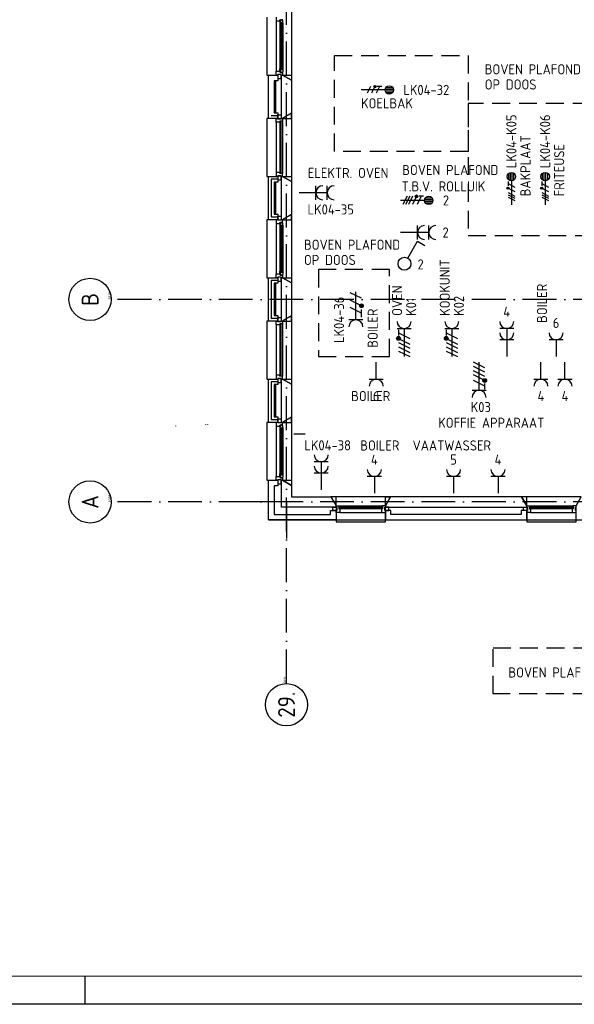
# Model space of a CAD drawing. Header units: millimetres. Extents: x -6587 to 112885, y 244 to 84344.
# Tile 2 of 47: x 12749 to 22611, y 244 to 17738. Entities that reach past the tile are written whole.
import ezdxf
from ezdxf.enums import TextEntityAlignment as Align

# ---------------------------------------------------------------- set-up
doc = ezdxf.new("R2010")
doc.units = ezdxf.units.MM
doc.header["$LTSCALE"] = 100
doc.linetypes.add('DASHDOT', pattern=[9, 6, -1.5, 0, -1.5])
doc.linetypes.add('HIDDEN', pattern=[9.525, 6.35, -3.175])
doc.layers.get('0').update_dxf_attribs({"linetype": 'CONTINUOUS'})
for name, color, linetype in [('AL$7----_STRAMIEN', 1, 'DASHDOT'), ('ALN-----_BLOCKNAAM', 2, 'CONTINUOUS'), ('BOUW', 8, 'CONTINUOUS'), ('EB62204-_ATTRIB', 2, 'CONTINUOUS'), ('EB62208-_ATTRIB', 2, 'CONTINUOUS'), ('EB62209-_ATTRIB', 2, 'CONTINUOUS'), ('EB63102-_ATTRIB', 2, 'CONTINUOUS'), ('EB63103-_ATTRIB', 2, 'CONTINUOUS'), ('EB63109-_ATTRIB', 2, 'CONTINUOUS'), ('EL62204-_KRACHT-ASP230', 3, 'CONTINUOUS'), ('EL62208-_KRACHT-WCD400', 3, 'CONTINUOUS'), ('EL62209-_KRACHT-ASP400', 3, 'CONTINUOUS'), ('EL63102-_LICHT-SCH', 3, 'CONTINUOUS'), ('EL63103-_LICHT-WCD230V', 3, 'CONTINUOUS'), ('EL63109-_LICHT-ASP400V', 3, 'CONTINUOUS'), ('KABELGOOT', 8, 'CONTINUOUS'), ('LIJN025', 10, 'CONTINUOUS'), ('LIJN050', 90, 'CONTINUOUS'), ('TEKST25', 1, 'CONTINUOUS'), ('TEKST35', 50, 'CONTINUOUS'), ('TEKST50', 90, 'CONTINUOUS')]:
    doc.layers.add(name, color=color, linetype=linetype)
doc.styles.add('1_8', font='iso', dxfattribs={"width": 0.7, "height": 1.8})
doc.styles.add('ISO', font='ISO.SHX')
doc.styles.add('MAATVOERING', font='iso.shx')
doc.styles.add('NORATT', font='isocp.shx')
doc.styles.add('ROMAND', font='romand')
doc.styles.get("Standard").update_dxf_attribs({"font": 'iso.shx'})

# ---------------------------------------------------------------- blocks, each defined once
blk = doc.blocks.new('A0-G')
at = {"layer": 'LIJN025'}
blk.add_line((205, 0), (205, 5), dxfattribs=at)
blk.add_lwpolyline([(1189, 841), (1189, 0), (0, 0), (0, 841)], close=True, dxfattribs=at)
at = {"layer": 'LIJN050', "const_width": 0.2}
blk.add_lwpolyline([(1184, 836), (25, 836), (25, 5), (1184, 5)], close=True, dxfattribs=at)
at = {"layer": 'TEKST25', "style": 'ROMAND', "width": 2.899115}
blk.add_attdef('STATUS', text='', height=2.5, dxfattribs=at).set_placement((1143, 71.5), (1182, 71.5), align=Align.FIT)
at = {"layer": 'TEKST25', "style": 'ISO'}
for tag, p in [('E', (1144.25, 66)), ('NAAM-E', (1155.75, 66)), ('DATUM-E', (1174, 66)), ('D', (1144.25, 61)), ('NAAM-D', (1155.75, 61)), ('DATUM-D', (1174, 61)), ('C', (1144.25, 56)), ('NAAM-C', (1155.75, 56)), ('DATUM-C', (1174, 56)), ('B', (1144.25, 51)), ('NAAM-B', (1155.75, 51)), ('DATUM-B', (1174, 51)), ('A', (1144.25, 46)), ('NAAM-A', (1155.75, 46)), ('DATUM-A', (1174, 46))]:
    blk.add_attdef(tag, text='', height=2.5, dxfattribs=at).set_placement(p, align=Align.CENTER)
for tag, p in [('DATUM', (1021.75, 36.25)), ('SCHAAL', (1057, 36.25)), ('GETEKEND', (1087.25, 36.25)), ('GECONTOL.', (1122, 36.25)), ('FORMAAT', (1152.25, 28.25))]:
    blk.add_attdef(tag, p, '', height=2.5, dxfattribs=at)
at = {"layer": 'TEKST35', "style": 'ISO'}
for tag, p in [('PROJECT', (1023.5, 72.5)), ('PLAATS', (1023.5, 63.5)), ('INSTALLATIE-REGEL1', (1023.5, 52.5)), ('INSTALLATIE-REGEL2', (1023.5, 43.5))]:
    blk.add_attdef(tag, p, '', height=4, dxfattribs=at)
blk.add_attdef('PROJ.NR.', text='', height=4, dxfattribs=at).set_placement((1170, 23), align=Align.CENTER)
at = {"layer": 'TEKST50', "style": 'ISO'}
blk.add_attdef('FILE-NAAM', text='', height=5, dxfattribs=at).set_placement((1162.5, 7.5), align=Align.CENTER)
blk = doc.blocks.new('ES3X2')
for p, q in [((-0.45, 1.4), (-0.45, 2.6)), ((-0.15, 1.27), (-0.15, 2.73)), ((0.15, 1.27), (0.15, 2.73)), ((0.45, 1.4), (0.45, 2.6)), ((0, 1.25), (0, -3))]:
    blk.add_line(p, q)
at = {"color": 210}
for p, q in [((-0.6, 0.65), (-0.6, -0.15)), ((-0.6, 0.25), (0.6, -0.35)), ((-0.72, -0.71), (-0.72, -0.39)), ((-0.64, -0.75), (-0.64, -0.35)), ((-0.6, -0.55), (0.6, -1.15)), ((-0.6, -1.35), (0.6, -1.95)), ((-0.56, -0.75), (-0.56, -0.35)), ((-0.48, -0.71), (-0.48, -0.39))]:
    blk.add_line(p, q, dxfattribs=at)
blk.add_circle((0, 2), 0.75)
blk.add_circle((-0.6, -0.55), 0.2, dxfattribs=at)
at = {"style": '1_8'}
for tag, flags, p in [('VERMOGEN', 9, (-2.5, 4.5)), ('GROEP', 8, (0, 4.5)), ('SCHAK', 8, (2.5, 4.5)), ('KAST', 9, (7, 4.5)), ('DOEL', 8, (-2.5, 1))]:
    blk.add_attdef(tag, text='', height=1.8, rotation=90, dxfattribs=dict(at, flags=flags)).set_placement(p, align=Align.MIDDLE_LEFT)
at = {"style": '1_8', "flags": 8}
blk.add_attdef('TAL', text='', height=1.8, rotation=90, dxfattribs=at).set_placement((2.5, 4.5), align=Align.MIDDLE_CENTER)
at = {"style": '1_8', "flags": 9}
blk.add_attdef('M_CODE', text='', height=1.8, dxfattribs=at).set_placement((0, 0), align=Align.MIDDLE_CENTER)
blk = doc.blocks.new('ES2X2')
for p, q in [((-0.45, 1.4), (-0.45, 2.6)), ((-0.15, 1.27), (-0.15, 2.73)), ((0.15, 1.27), (0.15, 2.73)), ((0.45, 1.4), (0.45, 2.6)), ((0, 1.25), (0, -3))]:
    blk.add_line(p, q)
at = {"color": 1}
for p, q in [((-0.72, -0.21), (-0.72, 0.11)), ((-0.64, -0.25), (-0.64, 0.15)), ((-0.6, 1.15), (-0.6, 0.35)), ((-0.6, 0.75), (0.6, 0.15)), ((-0.56, -0.25), (-0.56, 0.15)), ((-0.48, -0.21), (-0.48, 0.11)), ((-0.6, -0.05), (0.6, -0.65)), ((-0.6, -0.85), (0.6, -1.45)), ((-0.6, -1.25), (0.6, -1.85)), ((-0.6, -1.65), (0.6, -2.25))]:
    blk.add_line(p, q, dxfattribs=at)
blk.add_circle((0, 2), 0.75)
blk.add_circle((-0.6, -0.05), 0.2, dxfattribs=at)
at = {"style": '1_8'}
for tag, flags, p in [('VERMOGEN', 9, (-2.5, 4.5)), ('GROEP', 8, (0, 4.5)), ('SCHAK', 8, (2.5, 4.5)), ('KAST', 9, (7, 4.5)), ('DOEL', 8, (-2.5, 1))]:
    blk.add_attdef(tag, text='', height=1.8, rotation=90, dxfattribs=dict(at, flags=flags)).set_placement(p, align=Align.MIDDLE_LEFT)
at = {"style": '1_8', "flags": 8}
blk.add_attdef('TAL', text='', height=1.8, rotation=90, dxfattribs=at).set_placement((2.5, 4.5), align=Align.MIDDLE_CENTER)
at = {"style": '1_8', "flags": 9}
blk.add_attdef('M_CODE', text='', height=1.8, dxfattribs=at).set_placement((0, 0), align=Align.MIDDLE_CENTER)
blk = doc.blocks.new('ES2W2A')
at = {"color": 0, "ltscale": 0.5}
for p, q in [((-1.25, 2), (1.25, 2)), ((0, 2), (0, -3))]:
    blk.add_line(p, q, dxfattribs=at)
at = {"color": 1, "ltscale": 0.5}
for p, q in [((-1, 1.5), (-1, 0.17)), ((-1, 0.83), (1, -0.17)), ((-1.2, -0.77), (-1.2, -0.23)), ((-1.07, -0.83), (-1.07, -0.17)), ((-1, -0.5), (1, -1.5)), ((-0.93, -0.83), (-0.93, -0.17)), ((-0.8, -0.77), (-0.8, -0.23)), ((-1, -1.83), (1, -2.83))]:
    blk.add_line(p, q, dxfattribs=at)
blk.add_circle((-1, -0.5), 0.333, dxfattribs=at)
at = {"color": 0, "ltscale": 0.5}
blk.add_arc((0, 3.25), 1.25, 180, 0, dxfattribs=at)
at = {"ltscale": 0.5, "style": '1_8'}
for tag, flags, p in [('VERMOGEN', 9, (-2.5, 5)), ('GROEP', 8, (0, 5)), ('SCHAK', 8, (2.5, 5)), ('GELIJK', 9, (5, 5)), ('TAL', 8, (2.5, 5)), ('KAST', 9, (7, 5))]:
    blk.add_attdef(tag, text='', height=1.8, rotation=90, dxfattribs=dict(at, flags=flags)).set_placement(p, align=Align.MIDDLE_CENTER)
at = {"ltscale": 0.5, "style": '1_8', "width": 0.7, "flags": 8}
blk.add_attdef('DOEL', text='', height=1.8, rotation=90, dxfattribs=at).set_placement((-2.5, 5), align=Align.MIDDLE_LEFT)
at = {"ltscale": 0.5, "style": '1_8', "flags": 9}
blk.add_attdef('M_CODE', text='', height=1.8, dxfattribs=at).set_placement((0, 0), align=Align.MIDDLE_CENTER)
blk = doc.blocks.new('ES3W2A')
at = {"ltscale": 0.5}
for p, q in [((1.25, 2), (-1.25, 2)), ((0, 2), (0, -3)), ((1.25, 0), (-1.25, 0))]:
    blk.add_line(p, q, dxfattribs=at)
for centre in [(0, 3.25), (0, 1.25)]:
    blk.add_arc(centre, 1.25, 180, 0, dxfattribs=at)
at = {"ltscale": 0.5, "style": '1_8'}
for tag, flags, p in [('VERMOGEN', 9, (-2.5, 5)), ('GROEP', 8, (0, 5)), ('SCHAK', 8, (2.5, 5)), ('GELIJK', 9, (5, 5)), ('TAL', 8, (2.5, 5)), ('KAST', 9, (7, 5))]:
    blk.add_attdef(tag, text='', height=1.8, rotation=90, dxfattribs=dict(at, flags=flags)).set_placement(p, align=Align.MIDDLE_CENTER)
at = {"ltscale": 0.5, "style": '1_8', "width": 0.7, "flags": 8}
blk.add_attdef('DOEL', text='', height=1.8, rotation=90, dxfattribs=at).set_placement((-2.5, 5), align=Align.MIDDLE_LEFT)
at = {"ltscale": 0.5, "style": '1_8', "flags": 9}
blk.add_attdef('M_CODE', text='', height=1.8, dxfattribs=at).set_placement((0, 0), align=Align.MIDDLE_CENTER)
blk = doc.blocks.new('ES2X5')
at = {"color": 0}
for p, q in [((-0.45, 1.4), (-0.45, 2.6)), ((-0.15, 1.27), (-0.15, 2.73)), ((0.15, 1.27), (0.15, 2.73)), ((0.45, 1.4), (0.45, 2.6)), ((0, 1.25), (0, -3))]:
    blk.add_line(p, q, dxfattribs=at)
at = {"color": 1}
for p, q in [((-0.88, -0.38), (-0.88, 0.01)), ((-0.78, -0.42), (-0.78, 0.06)), ((-0.73, 1.04), (-0.73, 0.3)), ((-0.73, 0.67), (0.73, -0.07)), ((-0.69, -0.42), (-0.69, 0.06)), ((-0.59, -0.38), (-0.59, 0.01)), ((-0.73, -0.18), (0.73, -0.92)), ((-0.73, -0.88), (0.73, -1.62)), ((-0.73, -1.37), (0.73, -2.11)), ((-0.73, -1.86), (0.73, -2.6))]:
    blk.add_line(p, q, dxfattribs=at)
at = {"color": 0}
blk.add_circle((0, 2), 0.75, dxfattribs=at)
at = {"color": 1}
blk.add_circle((-0.73, -0.18), 0.245, dxfattribs=at)
at = {"style": '1_8'}
for tag, flags, p in [('VERMOGEN', 9, (-2.5, 4.5)), ('GROEP', 8, (0, 4.5)), ('SCHAK', 8, (2.5, 4.5)), ('KAST', 9, (7, 4.5)), ('DOEL', 8, (-2.5, 1))]:
    blk.add_attdef(tag, text='', height=1.8, rotation=90, dxfattribs=dict(at, flags=flags)).set_placement(p, align=Align.MIDDLE_LEFT)
for tag, flags, p in [('GELIJK', 9, (5, 4.5)), ('TAL', 8, (2.5, 4.5))]:
    blk.add_attdef(tag, text='', height=1.8, rotation=90, dxfattribs=dict(at, flags=flags)).set_placement(p, align=Align.MIDDLE_CENTER)
at = {"style": '1_8', "flags": 9}
blk.add_attdef('M_CODE', text='', height=1.8, dxfattribs=at).set_placement((0, 0), align=Align.MIDDLE_CENTER)
blk = doc.blocks.new('ES2W4A')
at = {"color": 0, "ltscale": 0.5}
for p, q in [((-1.25, 2), (1.25, 2)), ((0, 2), (0, -3))]:
    blk.add_line(p, q, dxfattribs=at)
at = {"color": 0}
for p, q in [((-1.25, 2), (1.25, 2)), ((0, 2), (0, -3))]:
    blk.add_line(p, q, dxfattribs=at)
at = {"color": 1, "ltscale": 0.5}
for p, q in [((-1, 1.75), (-1, 0.75)), ((-1.2, -0.02), (-1.2, 0.52)), ((-1.07, -0.08), (-1.07, 0.58)), ((-1, 1.25), (1, 0.25)), ((-1, 0.25), (1, -0.75)), ((-0.93, -0.08), (-0.93, 0.58)), ((-0.8, -0.02), (-0.8, 0.52)), ((-1, -0.5), (1, -1.5)), ((-1, -1.25), (1, -2.25)), ((-1, -2), (1, -3))]:
    blk.add_line(p, q, dxfattribs=at)
at = {"color": 1}
for p, q in [((-1, 1.75), (-1, 0.75)), ((-1.2, -0.02), (-1.2, 0.52)), ((-1.07, -0.08), (-1.07, 0.58)), ((-1, 1.25), (1, 0.25)), ((-1, 0.25), (1, -0.75)), ((-0.93, -0.08), (-0.93, 0.58)), ((-0.8, -0.02), (-0.8, 0.52)), ((-1, -0.5), (1, -1.5)), ((-1, -1.25), (1, -2.25)), ((-1, -2), (1, -3))]:
    blk.add_line(p, q, dxfattribs=at)
at = {"color": 1, "ltscale": 0.5}
blk.add_circle((-1, 0.25), 0.333, dxfattribs=at)
at = {"color": 1}
blk.add_circle((-1, 0.25), 0.333, dxfattribs=at)
at = {"color": 0, "ltscale": 0.5}
blk.add_arc((0, 3.25), 1.25, 180, 0, dxfattribs=at)
at = {"color": 0}
blk.add_arc((0, 3.25), 1.25, 180, 0, dxfattribs=at)
at = {"ltscale": 0.5, "style": 'NORATT'}
for tag, flags, p in [('VERMOGEN', 9, (-3.75, 4.25)), ('GROEP', 8, (1.25, 4.25)), ('DOEL', 8, (-1.25, 4.25)), ('KAST', 9, (3.75, 4.25)), ('TAL', 8, (-3.75, 4.25))]:
    blk.add_attdef(tag, text='', height=1.8, rotation=90, dxfattribs=dict(at, flags=flags)).set_placement(p, align=Align.MIDDLE_LEFT)
at = {"style": '1_8'}
for tag, flags, p in [('VERMOGEN', 9, (-3.75, 4.25)), ('GROEP', 8, (1.25, 4.25)), ('DOEL', 8, (-1.25, 4.25)), ('KAST', 9, (3.75, 4.25)), ('TAL', 8, (-3.75, 4.25))]:
    blk.add_attdef(tag, text='', height=1.8, rotation=90, dxfattribs=dict(at, flags=flags)).set_placement(p, align=Align.MIDDLE_LEFT)
at = {"color": 0, "ltscale": 0.5, "style": 'NORATT', "width": 0.7, "flags": 8}
blk.add_attdef('SCHAK', text='', height=1.8, rotation=90, dxfattribs=at).set_placement((3.75, 4.25), align=Align.MIDDLE_LEFT)
at = {"color": 0, "style": '1_8', "width": 0.7, "flags": 8}
blk.add_attdef('SCHAK', text='', height=1.8, rotation=90, dxfattribs=at).set_placement((3.75, 4.25), align=Align.MIDDLE_LEFT)
at = {"ltscale": 0.5, "style": 'NORATT', "flags": 9}
blk.add_attdef('GELIJK', text='', height=1.8, rotation=90, dxfattribs=at).set_placement((5, 5), align=Align.MIDDLE_CENTER)
at = {"style": '1_8', "flags": 9}
blk.add_attdef('GELIJK', text='', height=1.8, rotation=90, dxfattribs=at).set_placement((5, 5), align=Align.MIDDLE_CENTER)
at = {"ltscale": 0.5, "style": 'NORATT', "flags": 9}
blk.add_attdef('M_CODE', text='', height=1.8, dxfattribs=at).set_placement((0, 0), align=Align.MIDDLE_CENTER)
at = {"style": '1_8', "flags": 9}
blk.add_attdef('M_CODE', text='', height=1.8, dxfattribs=at).set_placement((0, 0), align=Align.MIDDLE_CENTER)
blk = doc.blocks.new('ES3W1A')
for p, q in [((1.25, 0), (-1.25, 0)), ((0, 0), (0, -3))]:
    blk.add_line(p, q)
blk.add_arc((0, 1.25), 1.25, 180, 0)
at = {"style": '1_8'}
for tag, flags, p in [('VERMOGEN', 9, (-2.5, 3)), ('GELIJK', 9, (5, 3)), ('GROEP', 8, (0, 3)), ('SCHAK', 8, (2.5, 3)), ('KAST', 9, (7, 3)), ('TAL', 8, (2.5, 3))]:
    blk.add_attdef(tag, text='', height=1.8, rotation=90, dxfattribs=dict(at, flags=flags)).set_placement(p, align=Align.MIDDLE_CENTER)
at = {"style": '1_8', "width": 0.7, "flags": 8}
blk.add_attdef('DOEL', text='', height=1.8, rotation=90, dxfattribs=at).set_placement((-2.5, 3), align=Align.MIDDLE_LEFT)
at = {"style": '1_8', "flags": 9}
blk.add_attdef('M_CODE', text='', height=1.8, dxfattribs=at).set_placement((0, 0), align=Align.MIDDLE_CENTER)
blk = doc.blocks.new('ES3S1')
at = {"color": 0}
blk.add_lwpolyline([(0.58, 1), (2.31, 4), (3.61, 3.25)], dxfattribs=at)
at = {"color": 0, "ltscale": 0.5}
blk.add_circle((0, 0), 1.15, dxfattribs=at)
at = {"ltscale": 0.5, "style": '1_8'}
for tag, flags, p in [('SCHAK', 8, (3, 5.5)), ('KAST', 9, (-3, 0.5)), ('M_CODE', 9, (0, 0)), ('DOEL', 9, (-3, -2)), ('GROEP', 9, (-3, -4.5))]:
    blk.add_attdef(tag, text='', height=1.8, dxfattribs=dict(at, flags=flags)).set_placement(p, align=Align.MIDDLE_CENTER)
blk = doc.blocks.new('1010')
at = {"layer": 'AL$7----_STRAMIEN', "color": 7, "linetype": 'Continuous'}
blk.add_circle((0, 750), 750, dxfattribs=at)
at = {"layer": 'AL$7----_STRAMIEN', "color": 3, "linetype": 'Continuous'}
blk.add_attdef('STR-NAAM', text='', height=600, rotation=360, dxfattribs=at).set_placement((0, 750), align=Align.MIDDLE)
at = {"layer": 'ALN-----_BLOCKNAAM', "linetype": 'Continuous'}
blk.add_text('1010', height=100, dxfattribs=at).set_placement((0, 0))
blk = doc.blocks.new('1011')
at = {"layer": 'AL$7----_STRAMIEN', "color": 7, "linetype": 'Continuous'}
blk.add_circle((-750, 0), 750, dxfattribs=at)
at = {"layer": 'AL$7----_STRAMIEN', "color": 3, "linetype": 'Continuous'}
blk.add_attdef('STR-NAAM', text='', height=600, rotation=360, dxfattribs=at).set_placement((-750, 0), align=Align.MIDDLE)
at = {"layer": 'ALN-----_BLOCKNAAM', "linetype": 'Continuous'}
blk.add_text('1011', height=100, dxfattribs=at).set_placement((0, 0))

msp = doc.modelspace()

# ---------------------------------------------------------------- linework, layer by layer
at = {"color": 9, "linetype": 'HIDDEN', "ltscale": 0.5}
for points in [[(18344, 15398), (18344, 17101), (20722, 17101), (20722, 15398)], [(20722, 16250), (20722, 13901), (22899, 13901), (22899, 16250)], [(19327, 11751), (19327, 13297), (18060, 13297), (18060, 11751)], [(21166, 5762), (21166, 6580), (23377, 6580), (23377, 5762)]]:
    msp.add_lwpolyline(points, close=True, dxfattribs=at)
at = {"layer": 'AL$7----_STRAMIEN', "color": 1}
for p, q in [((17493, 5947), (17493, 77762)), ((37593, 12769), (14415, 12769)), ((37593, 9169), (14396, 9169))]:
    msp.add_line(p, q, dxfattribs=at)
at = {"layer": 'BOUW'}
for p, q in [((17583, 17876), (17583, 16662)), ((17143, 17784), (17143, 16754)), ((17309, 17784), (17309, 17717)), ((17309, 17717), (17372, 17717)), ((17309, 17717), (17309, 16821)), ((17372, 17734), (17387, 17734)), ((17372, 17717), (17372, 17734)), ((17372, 17722), (17372, 17717)), ((17387, 17722), (17372, 17722)), ((17372, 17717), (17372, 17670)), ((17372, 17670), (17385, 17668)), ((17372, 17670), (17372, 16868)), ((17385, 17685), (17426, 17685)), ((17385, 17668), (17385, 17685)), ((17387, 17734), (17387, 17740)), ((17387, 17714), (17387, 17722)), ((17392, 17714), (17387, 17714)), ((17387, 17683), (17387, 16855)), ((17408, 17683), (17387, 17683)), ((17392, 17737), (17392, 17714)), ((17422, 17737), (17392, 17737)), ((17408, 16855), (17408, 17683)), ((17410, 17685), (17410, 17668)), ((17424, 17685), (17410, 17685)), ((17422, 17730), (17422, 17737)), ((17426, 17727), (17422, 17730)), ((17424, 17668), (17424, 17685)), ((17426, 17685), (17426, 17727)), ((17426, 17685), (17426, 16853)), ((17410, 17668), (17424, 17668)), ((17309, 16821), (17372, 16821)), ((17309, 16754), (17309, 16821)), ((17372, 16868), (17385, 16870)), ((17372, 16821), (17372, 16868)), ((17372, 16821), (17372, 16804)), ((17372, 16816), (17372, 16821)), ((17387, 16816), (17372, 16816)), ((17372, 16804), (17387, 16804)), ((17385, 16870), (17385, 16853)), ((17385, 16853), (17426, 16853)), ((17387, 16855), (17408, 16855)), ((17387, 16824), (17387, 16816)), ((17392, 16824), (17387, 16824)), ((17387, 16804), (17387, 16798)), ((17387, 16798), (17423, 16798)), ((17392, 16801), (17392, 16824)), ((17422, 16801), (17392, 16801)), ((17410, 16870), (17424, 16870)), ((17410, 16853), (17410, 16870)), ((17424, 16853), (17410, 16853)), ((17426, 16811), (17422, 16808)), ((17422, 16808), (17422, 16801)), ((17423, 16798), (17423, 16754)), ((17424, 16870), (17424, 16853)), ((17426, 16853), (17426, 16811)), ((17143, 16754), (17173, 16754)), ((17173, 15984), (17173, 16754)), ((17173, 16754), (17342, 16754)), ((17273, 16654), (17273, 16084)), ((17342, 16654), (17273, 16654)), ((17303, 16084), (17303, 16654)), ((17342, 16754), (17309, 16754)), ((17342, 16764), (17342, 16693)), ((17398, 16764), (17342, 16764)), ((17342, 16764), (17342, 16754)), ((17398, 16764), (17342, 16764)), ((17342, 16754), (17342, 16654)), ((17342, 16693), (17398, 16693)), ((17398, 16693), (17398, 16764)), ((17398, 16754), (17398, 16764)), ((17423, 16754), (17398, 16754)), ((17403, 15984), (17403, 16754)), ((17403, 16754), (17423, 16754)), ((17403, 16084), (17403, 16654)), ((17583, 16662), (17423, 16754)), ((17423, 16754), (17583, 16754)), ((17423, 16754), (17583, 16662)), ((17583, 16754), (17583, 16662)), ((17583, 16662), (17583, 16076)), ((17143, 15984), (17143, 14954)), ((17173, 15984), (17143, 15984)), ((17342, 15984), (17173, 15984)), ((17223, 16034), (17342, 16034)), ((17273, 16084), (17342, 16084)), ((17309, 15984), (17342, 15984)), ((17309, 15917), (17309, 15984)), ((17342, 16084), (17342, 15984)), ((17342, 16045), (17398, 16045)), ((17342, 15974), (17342, 16045)), ((17342, 15984), (17342, 15974)), ((17342, 15974), (17398, 15974)), ((17398, 15974), (17342, 15974)), ((17372, 15934), (17372, 15917)), ((17423, 15934), (17372, 15934)), ((17376, 15929), (17376, 15009)), ((17397, 15929), (17376, 15929)), ((17397, 15009), (17397, 15929)), ((17398, 16045), (17398, 15974)), ((17398, 15984), (17423, 15984)), ((17398, 15984), (17398, 15984)), ((17398, 15974), (17398, 15984)), ((17423, 15984), (17403, 15984)), ((17583, 16076), (17423, 15984)), ((17583, 16076), (17423, 15984)), ((17423, 15984), (17423, 15934)), ((17423, 15984), (17583, 15984)), ((17423, 15934), (17423, 15934)), ((17423, 15934), (17423, 15004)), ((17583, 15984), (17583, 16076)), ((17583, 16076), (17583, 14862)), ((17309, 15917), (17309, 15917)), ((17309, 15917), (17309, 15917)), ((17309, 15917), (17309, 15917)), ((17309, 15917), (17309, 15917)), ((17372, 15917), (17309, 15917)), ((17309, 15917), (17309, 15021)), ((17143, 14954), (17173, 14954)), ((17173, 14954), (17342, 14954)), ((17173, 14184), (17173, 14954)), ((17223, 14904), (17223, 14234)), ((17342, 14904), (17223, 14904)), ((17223, 14904), (17223, 14234)), ((17342, 14904), (17223, 14904)), ((17309, 15021), (17309, 14954)), ((17309, 15021), (17309, 15021)), ((17309, 15021), (17309, 15021)), ((17309, 15021), (17309, 15021)), ((17309, 15021), (17309, 15021)), ((17372, 15021), (17309, 15021)), ((17309, 14954), (17342, 14954)), ((17342, 14964), (17398, 14964)), ((17342, 14954), (17342, 14964)), ((17342, 14964), (17342, 14893)), ((17398, 14964), (17342, 14964)), ((17342, 14954), (17342, 14854)), ((17342, 14893), (17398, 14893)), ((17372, 15004), (17372, 15021)), ((17423, 15004), (17372, 15004)), ((17376, 15009), (17397, 15009)), ((17398, 14964), (17398, 14954)), ((17398, 14893), (17398, 14964)), ((17398, 14954), (17423, 14954)), ((17398, 14954), (17398, 14954)), ((17403, 14184), (17403, 14954)), ((17403, 14954), (17423, 14954)), ((17423, 14954), (17423, 15004)), ((17423, 15004), (17423, 15004)), ((17423, 14954), (17583, 14862)), ((17583, 14862), (17423, 14954)), ((17423, 14954), (17583, 14954)), ((17583, 14954), (17583, 14862)), ((17273, 14854), (17273, 14284)), ((17342, 14854), (17273, 14854)), ((17303, 14284), (17303, 14854)), ((17583, 14862), (17583, 14276)), ((17342, 14184), (17173, 14184)), ((17223, 14234), (17342, 14234)), ((17223, 14234), (17342, 14234)), ((17273, 14284), (17342, 14284)), ((17342, 14284), (17342, 14184)), ((17423, 14184), (17403, 14184)), ((17583, 14276), (17423, 14184)), ((17173, 12384), (17173, 13154)), ((17173, 13154), (17342, 13154)), ((17342, 13154), (17342, 13054)), ((17403, 12384), (17403, 13154)), ((17403, 13154), (17423, 13154)), ((17423, 13154), (17583, 13062)), ((17223, 13104), (17223, 12434)), ((17223, 13104), (17223, 12434)), ((17342, 13104), (17223, 13104)), ((17342, 13104), (17223, 13104)), ((17273, 13054), (17273, 12484)), ((17342, 13054), (17273, 13054)), ((17303, 12484), (17303, 13054)), ((17583, 13062), (17583, 12476)), ((17223, 12434), (17342, 12434)), ((17223, 12434), (17342, 12434)), ((17273, 12484), (17342, 12484)), ((17342, 12484), (17342, 12384)), ((17583, 12476), (17423, 12384)), ((17342, 12384), (17173, 12384)), ((17423, 12384), (17403, 12384)), ((17173, 11354), (17342, 11354)), ((17173, 10584), (17173, 11354)), ((17223, 11304), (17223, 10634)), ((17342, 11304), (17223, 11304)), ((17223, 11304), (17223, 10634)), ((17342, 11304), (17223, 11304)), ((17273, 11254), (17273, 10684)), ((17342, 11254), (17273, 11254)), ((17303, 10684), (17303, 11254)), ((17342, 11354), (17342, 11254)), ((17403, 10584), (17403, 11354)), ((17403, 11354), (17423, 11354)), ((17403, 10684), (17403, 11254)), ((17423, 11354), (17583, 11262)), ((17583, 11262), (17583, 10676)), ((17273, 10684), (17342, 10684)), ((17342, 10684), (17342, 10584)), ((17583, 10676), (17423, 10584)), ((15522, 10522), (15522, 10517)), ((16054, 10547), (16054, 10542)), ((16089, 10547), (16089, 10542)), ((17342, 10584), (17173, 10584)), ((17223, 10634), (17342, 10634)), ((17223, 10634), (17342, 10634)), ((17423, 10584), (17403, 10584)), ((17173, 8849), (34013, 8849))]:
    msp.add_line(p, q, dxfattribs=at)
for points in [[(17403, 14284), (17403, 14854)], [(17173, 14184), (17143, 14184), (17143, 13154), (17173, 13154)], [(17583, 14276), (17583, 13062)], [(17309, 14117), (17309, 13221)], [(17372, 14070), (17372, 13268)], [(17426, 14085), (17426, 13253)], [(17403, 12484), (17403, 13054)], [(17583, 12476), (17583, 11262)], [(17173, 12384), (17143, 12384), (17143, 11354), (17173, 11354)], [(17309, 12317), (17309, 11421)], [(17423, 12334), (17423, 11404)], [(17583, 10676), (17583, 9462)], [(17173, 10584), (17143, 10584), (17143, 9554), (17173, 9554)], [(17309, 10517), (17309, 9621)], [(17372, 10470), (17372, 9668)], [(17426, 10485), (17426, 9653)], [(17624, 10380), (17824, 10380)], [(18426, 9099), (19201, 9099)], [(21816, 9099), (22591, 9099)], [(18443, 8985), (19184, 8985)], [(21833, 8985), (22574, 8985)]]:
    msp.add_lwpolyline(points, dxfattribs=at)
for points in [[(17423, 14184), (17398, 14184), (17398, 14174), (17342, 14174), (17342, 14184), (17309, 14184), (17309, 14117), (17372, 14117), (17372, 14134), (17387, 14134), (17387, 14140), (17423, 14140)], [(17398, 14174), (17342, 14174), (17342, 14245), (17398, 14245)], [(17423, 14184), (17583, 14184), (17583, 14276)], [(17426, 14127), (17422, 14130), (17422, 14137), (17392, 14137), (17392, 14114), (17387, 14114), (17387, 14122), (17372, 14122), (17372, 14117), (17372, 14070), (17385, 14068), (17385, 14085), (17426, 14085)], [(17408, 14083), (17387, 14083), (17387, 13255), (17408, 13255)], [(17424, 14085), (17410, 14085), (17410, 14068), (17424, 14068)], [(17423, 13154), (17398, 13154), (17398, 13164), (17342, 13164), (17342, 13154), (17309, 13154), (17309, 13221), (17372, 13221), (17372, 13204), (17387, 13204), (17387, 13198), (17423, 13198)], [(17398, 13164), (17342, 13164), (17342, 13093), (17398, 13093)], [(17426, 13211), (17422, 13208), (17422, 13201), (17392, 13201), (17392, 13224), (17387, 13224), (17387, 13216), (17372, 13216), (17372, 13221), (17372, 13268), (17385, 13270), (17385, 13253), (17426, 13253)], [(17424, 13253), (17410, 13253), (17410, 13270), (17424, 13270)], [(17423, 13154), (17583, 13154), (17583, 13062)], [(17398, 12374), (17342, 12374), (17342, 12445), (17398, 12445)], [(17423, 12384), (17583, 12384), (17583, 12476)], [(17423, 12334), (17423, 12334), (17372, 12334), (17372, 12317), (17309, 12317), (17309, 12317), (17309, 12317), (17309, 12317), (17309, 12317), (17309, 12384), (17342, 12384), (17342, 12374), (17398, 12374), (17398, 12384), (17398, 12384), (17423, 12384)], [(17397, 12329), (17376, 12329), (17376, 11409), (17397, 11409)], [(17423, 11404), (17423, 11404), (17372, 11404), (17372, 11421), (17309, 11421), (17309, 11421), (17309, 11421), (17309, 11421), (17309, 11421), (17309, 11354), (17342, 11354), (17342, 11364), (17398, 11364), (17398, 11354), (17398, 11354), (17423, 11354)], [(17398, 11364), (17342, 11364), (17342, 11293), (17398, 11293)], [(17423, 11354), (17583, 11354), (17583, 11262)], [(17423, 10584), (17583, 10584), (17583, 10676)], [(17423, 10584), (17398, 10584), (17398, 10574), (17342, 10574), (17342, 10584), (17309, 10584), (17309, 10517), (17372, 10517), (17372, 10534), (17387, 10534), (17387, 10540), (17423, 10540)], [(17398, 10574), (17342, 10574), (17342, 10645), (17398, 10645)], [(17426, 10527), (17422, 10530), (17422, 10537), (17392, 10537), (17392, 10514), (17387, 10514), (17387, 10522), (17372, 10522), (17372, 10517), (17372, 10470), (17385, 10468), (17385, 10485), (17426, 10485)], [(17408, 10483), (17387, 10483), (17387, 9655), (17408, 9655)], [(17424, 10485), (17410, 10485), (17410, 10468), (17424, 10468)], [(17426, 9611), (17422, 9608), (17422, 9601), (17392, 9601), (17392, 9624), (17387, 9624), (17387, 9616), (17372, 9616), (17372, 9621), (17372, 9668), (17385, 9670), (17385, 9653), (17426, 9653)], [(17424, 9653), (17410, 9653), (17410, 9670), (17424, 9670)], [(17342, 9454), (17273, 9454), (17273, 8949), (18276, 8949), (18276, 9018), (18376, 9018), (18376, 8849), (17173, 8849), (17173, 9554), (17342, 9554)], [(17423, 9554), (17398, 9554), (17398, 9564), (17342, 9564), (17342, 9554), (17309, 9554), (17309, 9621), (17372, 9621), (17372, 9604), (17387, 9604), (17387, 9598), (17423, 9598)], [(17398, 9564), (17342, 9564), (17342, 9493), (17398, 9493)], [(17403, 9554), (17423, 9554), (17583, 9462), (17583, 9259), (18283, 9259), (18376, 9099), (18376, 9079), (17403, 9079)], [(17423, 9554), (17583, 9554), (17583, 9462)], [(18376, 9099), (18376, 9259), (18283, 9259)], [(19251, 9099), (19343, 9259), (18283, 9259), (18376, 9099), (18376, 8819), (19251, 8819)], [(18426, 9099), (18426, 9099), (18426, 9048), (18443, 9048), (18443, 8985), (18443, 8985), (18443, 8985), (18443, 8985), (18443, 8985), (18376, 8985), (18376, 9018), (18386, 9018), (18386, 9074), (18376, 9074), (18376, 9074), (18376, 9099)], [(19201, 9099), (19201, 9099), (19201, 9048), (19184, 9048), (19184, 8985), (19184, 8985), (19184, 8985), (19184, 8985), (19184, 8985), (19251, 8985), (19251, 9018), (19241, 9018), (19241, 9074), (19251, 9074), (19251, 9074), (19251, 9099)], [(21766, 9079), (21766, 9099), (21673, 9259), (19343, 9259), (19251, 9099), (19251, 9079)], [(19251, 9099), (19251, 9259), (19343, 9259)], [(21766, 9099), (21766, 9259), (21673, 9259)], [(22641, 9099), (22733, 9259), (21673, 9259), (21766, 9099), (21766, 8819), (22641, 8819)], [(21816, 9099), (21816, 9099), (21816, 9048), (21833, 9048), (21833, 8985), (21833, 8985), (21833, 8985), (21833, 8985), (21833, 8985), (21766, 8985), (21766, 9018), (21776, 9018), (21776, 9074), (21766, 9074), (21766, 9074), (21766, 9099)], [(22591, 9099), (22591, 9099), (22591, 9048), (22574, 9048), (22574, 8985), (22574, 8985), (22574, 8985), (22574, 8985), (22574, 8985), (22641, 8985), (22641, 9018), (22631, 9018), (22631, 9074), (22641, 9074), (22641, 9074), (22641, 9099)], [(18386, 9074), (18386, 9018), (18315, 9018), (18315, 9074)], [(18431, 9073), (18431, 9052), (19196, 9052), (19196, 9073)], [(19241, 9074), (19241, 9018), (19312, 9018), (19312, 9074)], [(21666, 9018), (21666, 8949), (19351, 8949), (19351, 9018), (19251, 9018), (19251, 8849), (21766, 8849), (21766, 9018)], [(21776, 9074), (21776, 9018), (21705, 9018), (21705, 9074)], [(21821, 9073), (21821, 9052), (22586, 9052), (22586, 9073)]]:
    msp.add_lwpolyline(points, close=True, dxfattribs=at)
at = {"layer": 'KABELGOOT', "color": 8}
for q in [(16456, 9169), (17493, 8518)]:
    msp.add_line((17493, 9169), q, dxfattribs=at)

# ---------------------------------------------------------------- block references
at = {"xscale": 100, "yscale": 100, "zscale": 100}
msp.add_blockref('A0-G', (-6587, 244), dxfattribs=at)
at = {"layer": 'AL$7----_STRAMIEN', "xscale": 0.5, "yscale": 0.5, "zscale": 0.5, "rotation": 90}
for name, p, values in [('1010', (14376, 12769), {'STR-NAAM': 'B'}), ('1010', (14376, 9169), {'STR-NAAM': 'A'}), ('1011', (17493, 5942), {'STR-NAAM': '29.'}), ('1011', (17493, 5942), {'STR-NAAM': '29.'})]:
    msp.add_blockref(name, p, dxfattribs=at).add_auto_attribs(values)
at = {"layer": 'EL62204-_KRACHT-ASP230'}
ref = msp.add_blockref('ES3X2', (19121, 16491, 1050), dxfattribs=dict(at, xscale=100, yscale=100, zscale=100, rotation=270))
ref.add_attrib('DOEL', 'KOELBAK', dxfattribs={"layer": 'EB62204-_ATTRIB', "color": 1, "height": 180, "style": '1_8', "flags": 8}).set_placement((18819, 16253, 1050), align=Align.MIDDLE_LEFT)
ref.add_attrib('GROEP', 'LK04-32 ', dxfattribs={"layer": 'EB62204-_ATTRIB', "color": 1, "height": 180, "style": '1_8', "flags": 8}).set_placement((19571, 16491, 1050), align=Align.MIDDLE_LEFT)
at = {"layer": 'EL62208-_KRACHT-WCD400', "ltscale": 0.5}
ref = msp.add_blockref('ES2W4A', (20433, 12051), dxfattribs=dict(at, xscale=100, yscale=100, zscale=100))
ref.add_attrib('DOEL', 'KOOKUNIT', dxfattribs={"layer": 'EB62208-_ATTRIB', "color": 1, "height": 180, "rotation": 90, "style": '1_8', "flags": 8}).set_placement((20308, 12476), align=Align.MIDDLE_LEFT)
ref.add_attrib('GROEP', 'K02', dxfattribs={"layer": 'EB62208-_ATTRIB', "color": 1, "height": 180, "rotation": 90, "style": '1_8', "flags": 8}).set_placement((20558, 12476), align=Align.MIDDLE_LEFT)
ref = msp.add_blockref('ES2W4A', (19585, 12051), dxfattribs=dict(at, xscale=100, yscale=100, zscale=100))
ref.add_attrib('DOEL', 'OVEN', dxfattribs={"layer": 'EB62208-_ATTRIB', "color": 1, "height": 180, "rotation": 90, "style": '1_8', "flags": 8}).set_placement((19460, 12476), align=Align.MIDDLE_LEFT)
ref.add_attrib('GROEP', 'K01', dxfattribs={"layer": 'EB62208-_ATTRIB', "color": 1, "height": 180, "rotation": 90, "style": '1_8', "flags": 8}).set_placement((19710, 12476), align=Align.MIDDLE_LEFT)
ref = msp.add_blockref('ES2W4A', (20917, 11351), dxfattribs=dict(at, xscale=100, yscale=100, zscale=100, rotation=180))
ref.add_attrib('DOEL', 'KOFFIE APPARAAT', dxfattribs={"layer": 'EB62208-_ATTRIB', "color": 1, "height": 180, "style": '1_8', "flags": 8}).set_placement((22077, 10576), align=Align.MIDDLE_RIGHT)
ref.add_attrib('GROEP', 'K03', dxfattribs={"layer": 'EB62208-_ATTRIB', "color": 1, "height": 180, "style": '1_8', "flags": 8}).set_placement((21127, 10855), align=Align.MIDDLE_RIGHT)
at = {"layer": 'EL62209-_KRACHT-ASP400'}
ref = msp.add_blockref('ES2X2', (21492, 14750), dxfattribs=dict(at, xscale=100, yscale=100, zscale=100))
ref.add_attrib('DOEL', 'BAKPLAAT', dxfattribs={"layer": 'EB62209-_ATTRIB', "color": 1, "height": 180, "rotation": 90, "style": '1_8', "flags": 8}).set_placement((21742, 14600), align=Align.MIDDLE_LEFT)
ref.add_attrib('GROEP', 'LK04-K05', dxfattribs={"layer": 'EB62209-_ATTRIB', "color": 1, "height": 180, "rotation": 90, "style": '1_8', "flags": 8}).set_placement((21492, 15100), align=Align.MIDDLE_LEFT)
ref = msp.add_blockref('ES2X2', (22092, 14750), dxfattribs=dict(at, xscale=100, yscale=100, zscale=100))
ref.add_attrib('DOEL', 'FRITEUSE', dxfattribs={"layer": 'EB62209-_ATTRIB', "color": 1, "height": 180, "rotation": 90, "style": '1_8', "flags": 8}).set_placement((22342, 14600), align=Align.MIDDLE_LEFT)
ref.add_attrib('GROEP', 'LK04-K06', dxfattribs={"layer": 'EB62209-_ATTRIB', "color": 1, "height": 180, "rotation": 90, "style": '1_8', "flags": 8}).set_placement((22092, 15100), align=Align.MIDDLE_LEFT)
at = {"layer": 'EL63102-_LICHT-SCH', "ltscale": 0.5}
ref = msp.add_blockref('ES3S1', (19591, 13402, 1050), dxfattribs=dict(at, xscale=100, yscale=100, zscale=100))
ref.add_attrib('GROEP', '2', dxfattribs={"layer": 'EB63102-_ATTRIB', "color": 1, "ltscale": 0.5, "height": 180, "style": '1_8', "flags": 8}).set_placement((19878, 13390, 1050), align=Align.MIDDLE_CENTER)
at = {"layer": 'EL63103-_LICHT-WCD230V', "ltscale": 0.5}
ref = msp.add_blockref('ES3W2A', (18016, 14664, 1050), dxfattribs=dict(at, xscale=100, yscale=100, zscale=100, rotation=270))
ref.add_attrib('DOEL', 'ELEKTR. OVEN', dxfattribs={"layer": 'EB63103-_ATTRIB', "color": 1, "ltscale": 0.5, "height": 180, "style": '1_8', "flags": 8}).set_placement((17872, 15016), align=Align.MIDDLE_LEFT)
ref.add_attrib('GROEP', 'LK04-35', dxfattribs={"layer": 'EB63103-_ATTRIB', "color": 1, "ltscale": 0.5, "height": 180, "style": '1_8', "flags": 8}).set_placement((18280, 14367, 1050), align=Align.MIDDLE_CENTER)
ref = msp.add_blockref('ES3W2A', (19823, 13957), dxfattribs=dict(at, xscale=100, yscale=100, zscale=100, rotation=270))
ref.add_attrib('GROEP', '2', dxfattribs={"layer": 'EB63103-_ATTRIB', "color": 1, "ltscale": 0.5, "height": 180, "style": '1_8', "flags": 8}).set_placement((20323, 13957), align=Align.MIDDLE_CENTER)
ref = msp.add_blockref('ES3W1A', (22286, 12051), dxfattribs=dict(at, xscale=100, yscale=100, zscale=100))
ref.add_attrib('DOEL', 'BOILER', dxfattribs={"layer": 'EB63103-_ATTRIB', "color": 1, "height": 180, "rotation": 90, "style": '1_8', "flags": 8}).set_placement((22036, 12351), align=Align.MIDDLE_LEFT)
ref.add_attrib('GROEP', '6', dxfattribs={"layer": 'EB63103-_ATTRIB', "color": 1, "height": 180, "style": '1_8', "flags": 8}).set_placement((22286, 12351), align=Align.MIDDLE_CENTER)
at = {"layer": 'EL63103-_LICHT-WCD230V'}
ref = msp.add_blockref('ES2W2A', (18727, 12605), dxfattribs=dict(at, xscale=100, yscale=100, zscale=100, rotation=180))
ref.add_attrib('DOEL', 'BOILER', dxfattribs={"layer": 'EB63103-_ATTRIB', "color": 1, "height": 180, "rotation": 90, "style": '1_8', "flags": 8}).set_placement((19027, 12605), align=Align.MIDDLE_RIGHT)
ref.add_attrib('GROEP', 'LK04-36', dxfattribs={"layer": 'EB63103-_ATTRIB', "color": 1, "height": 180, "rotation": 90, "style": '1_8', "flags": 8}).set_placement((18427, 12405), align=Align.MIDDLE_CENTER)
at = {"layer": 'EL63103-_LICHT-WCD230V', "ltscale": 0.5}
ref = msp.add_blockref('ES3W2A', (21409, 12051), dxfattribs=dict(at, xscale=100, yscale=100, zscale=100))
ref.add_attrib('GROEP', '4', dxfattribs={"layer": 'EB63103-_ATTRIB', "color": 1, "ltscale": 0.5, "height": 180, "style": '1_8', "flags": 8}).set_placement((21409, 12551), align=Align.MIDDLE_CENTER)
ref = msp.add_blockref('ES3W1A', (19088, 11351), dxfattribs=dict(at, xscale=100, yscale=100, zscale=100, rotation=180))
ref.add_attrib('DOEL', 'BOILER', dxfattribs={"layer": 'EB63103-_ATTRIB', "color": 1, "height": 180, "style": '1_8', "flags": 8}).set_placement((19338, 11051), align=Align.MIDDLE_RIGHT)
ref.add_attrib('GROEP', '6', dxfattribs={"layer": 'EB63103-_ATTRIB', "color": 1, "height": 180, "style": '1_8', "flags": 8}).set_placement((19088, 11051), align=Align.MIDDLE_CENTER)
ref = msp.add_blockref('ES3W1A', (22017, 11351), dxfattribs=dict(at, xscale=100, yscale=100, zscale=100, rotation=180))
ref.add_attrib('GROEP', '4', dxfattribs={"layer": 'EB63103-_ATTRIB', "color": 1, "height": 180, "style": '1_8', "flags": 8}).set_placement((22017, 11051), align=Align.MIDDLE_CENTER)
ref = msp.add_blockref('ES3W1A', (22445, 11351), dxfattribs=dict(at, xscale=100, yscale=100, zscale=100, rotation=180))
ref.add_attrib('GROEP', '4', dxfattribs={"layer": 'EB63103-_ATTRIB', "color": 1, "height": 180, "style": '1_8', "flags": 8}).set_placement((22445, 11051), align=Align.MIDDLE_CENTER)
ref = msp.add_blockref('ES3W2A', (18111, 9683, 1050), dxfattribs=dict(at, xscale=100, yscale=100, zscale=100))
ref.add_attrib('GROEP', 'LK04-38', dxfattribs={"layer": 'EB63103-_ATTRIB', "color": 1, "ltscale": 0.5, "height": 180, "style": '1_8', "flags": 8}).set_placement((18225, 10176, 1050), align=Align.MIDDLE_CENTER)
ref = msp.add_blockref('ES3W1A', (19055, 9623), dxfattribs=dict(at, xscale=100, yscale=100, zscale=100))
ref.add_attrib('DOEL', 'BOILER', dxfattribs={"layer": 'EB63103-_ATTRIB', "color": 1, "height": 180, "style": '1_8', "flags": 8}).set_placement((18805, 10173), align=Align.MIDDLE_LEFT)
ref.add_attrib('GROEP', '4', dxfattribs={"layer": 'EB63103-_ATTRIB', "color": 1, "height": 180, "style": '1_8', "flags": 8}).set_placement((19055, 9923), align=Align.MIDDLE_CENTER)
ref = msp.add_blockref('ES3W1A', (20463, 9623), dxfattribs=dict(at, xscale=100, yscale=100, zscale=100))
ref.add_attrib('DOEL', 'VAATWASSER', dxfattribs={"layer": 'EB63103-_ATTRIB', "color": 1, "height": 180, "style": '1_8', "flags": 8}).set_placement((19735, 10173), align=Align.MIDDLE_LEFT)
ref.add_attrib('GROEP', '5', dxfattribs={"layer": 'EB63103-_ATTRIB', "color": 1, "height": 180, "style": '1_8', "flags": 8}).set_placement((20463, 9923), align=Align.MIDDLE_CENTER)
ref = msp.add_blockref('ES3W1A', (21254, 9623), dxfattribs=dict(at, xscale=100, yscale=100, zscale=100))
ref.add_attrib('GROEP', '4', dxfattribs={"layer": 'EB63103-_ATTRIB', "color": 1, "height": 180, "style": '1_8', "flags": 8}).set_placement((21254, 9923), align=Align.MIDDLE_CENTER)
at = {"layer": 'EL63109-_LICHT-ASP400V', "ltscale": 0.5}
ref = msp.add_blockref('ES2X5', (19823, 14527), dxfattribs=dict(at, xscale=100, yscale=100, zscale=100, rotation=270))
ref.add_attrib('DOEL', 'T.B.V. ROLLUIK', dxfattribs={"layer": 'EB63109-_ATTRIB', "color": 1, "height": 180, "style": '1_8', "flags": 8}).set_placement((19541, 14777), align=Align.MIDDLE_LEFT)
ref.add_attrib('GROEP', '2', dxfattribs={"layer": 'EB63109-_ATTRIB', "color": 1, "height": 180, "style": '1_8', "flags": 8}).set_placement((20273, 14527), align=Align.MIDDLE_LEFT)
ref.add_attrib('SCHAK', 'BOVEN PLAFOND', dxfattribs={"layer": 'EB63109-_ATTRIB', "color": 1, "height": 180, "style": '1_8', "flags": 8}).set_placement((19551, 15068), align=Align.MIDDLE_LEFT)

# ---------------------------------------------------------------- texts
at = {"layer": 'TEKST50', "style": 'MAATVOERING'}
for s, p in [('BOVEN PLAFOND', (21018, 16767)), ('OP DOOS', (21018, 16497)), ('BOVEN PLAFOND', (17804, 13650)), ('OP DOOS', (17804, 13380)), ('BOVEN PLAFOND', (21439, 6050))]:
    msp.add_text(s, height=180, dxfattribs=at).set_placement(p)

doc.saveas('drawing.dxf')
